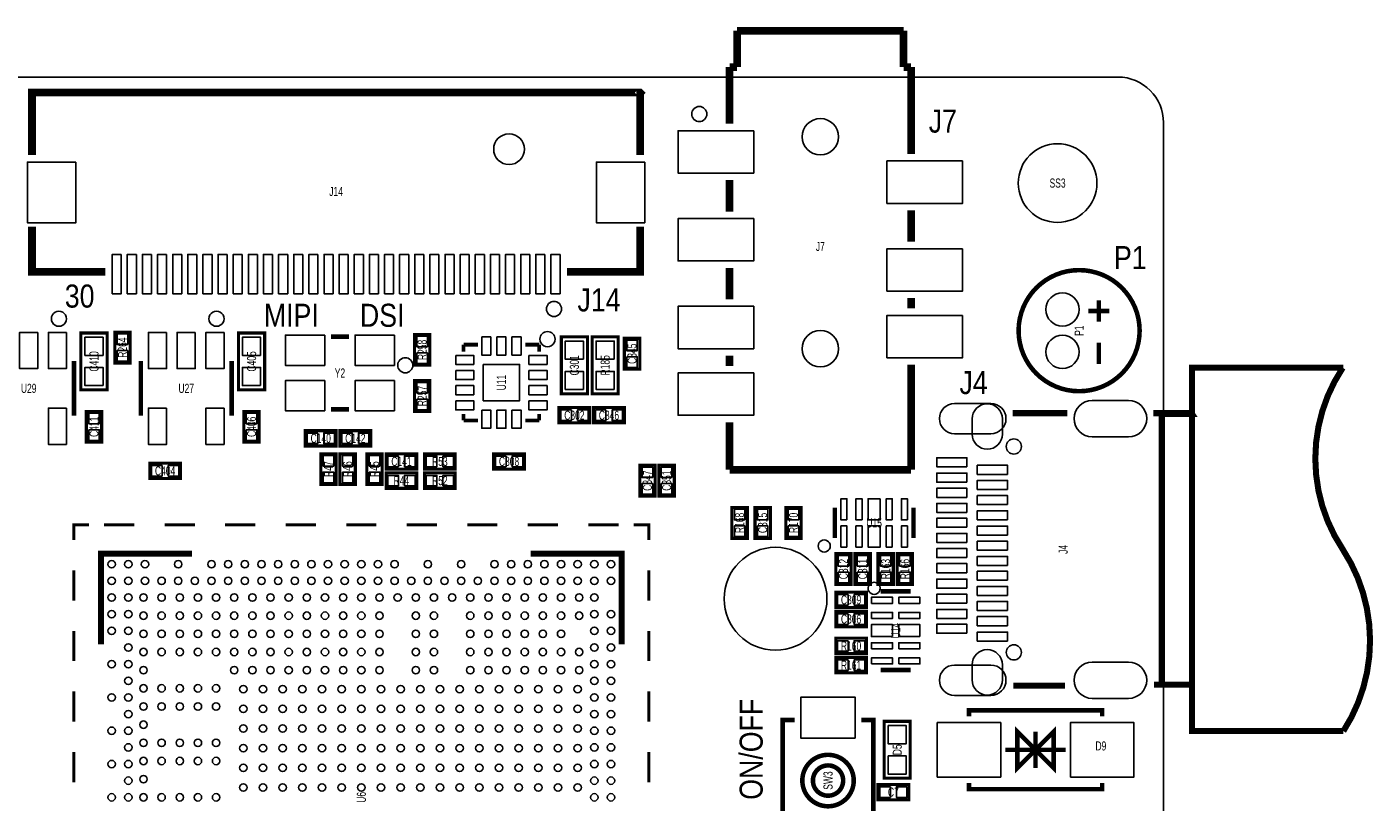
# Model space of a CAD drawing. Extents: x -11 to 92, y 0 to 58.
# Tile 7 of 7: x 47 to 92, y 32 to 58. Entities that reach past the tile are written whole.
import ezdxf
from ezdxf.enums import TextEntityAlignment as Align

# ---------------------------------------------------------------- set-up
doc = ezdxf.new("R2010")
doc.units = 0
for name, color, linetype in [('BG_OUTLINE', 12, 'CONTINUOUS'), ('BG_SILKSCREEN_TOP', 7, 'CONTINUOUS'), ('PG_SILKSCREEN_TOP', 253, 'CONTINUOUS'), ('PIN_TOP', 92, 'CONTINUOUS'), ('RD_SILKSCREEN_TOP', 85, 'CONTINUOUS')]:
    doc.layers.add(name, color=color, linetype=linetype)

msp = doc.modelspace()

# ---------------------------------------------------------------- linework, layer by layer
at = {"layer": 'BG_OUTLINE'}
msp.add_lwpolyline([(83.49996, 55.999888, -0.414214), (85.000084, 54.500018), (85.000084, 1.500124, -0.414249), (83.49996, 0), (1.500124, 0, -0.41426), (0, 1.500124), (0, 54.500018, -0.414229), (1.500124, 55.999888), (15.999968, 55.999888, -0.414239), (16.999966, 54.99989), (16.999966, 52.500022, 0.414244), (18.50009, 50.999898, 0.414203), (19.99996, 52.500022), (19.99996, 54.99989, -0.414224), (20.999958, 55.999888)], format="xyb", close=True, dxfattribs=at)
msp.add_lwpolyline([(85.000084, 54.500018), (85.000084, 49.500028)], dxfattribs=at)
at = {"layer": 'PG_SILKSCREEN_TOP'}
for points, const_width in [([(70.909891, 57.530009), (70.909891, 56.329809)], 0.254), ([(76.409804, 57.530009), (70.909891, 57.530009)], 0.254), ([(76.409804, 56.329809), (76.409804, 57.530009)], 0.254), ([(70.660006, 56.329809), (70.660006, 54.460902)], 0.254), ([(70.909891, 56.329809), (70.660006, 56.329809)], 0.254), ([(76.659994, 56.329809), (76.409804, 56.329809)], 0.254), ([(76.659994, 55.379899), (76.659994, 56.329809)], 0.254), ([(47.607906, 53.422982), (47.607906, 55.491888), (67.69801, 55.491888), (67.707993, 55.48188), (67.707891, 55.481779), (67.707891, 53.422982)], 0.254), ([(76.659994, 55.429912), (76.659994, 55.379899)], 0.254), ([(76.659994, 53.461209), (76.659994, 55.429912)], 0.254), ([(70.660006, 52.598599), (70.660006, 51.561009)], 0.254), ([(76.659994, 51.598805), (76.659994, 50.561011)], 0.254), ([(50.026799, 49.571885), (47.607906, 49.571885), (47.607906, 51.060782)], 0.254), ([(65.289201, 49.571885), (67.707891, 49.571885), (67.707891, 51.060782)], 0.254), ([(70.660006, 49.698707), (70.660006, 48.661295)], 0.254), ([(76.659994, 48.698912), (76.659994, 48.361092)], 0.254), ([(82.860998, 48.624998), (82.860998, 47.924999)], 0.150012), ([(82.511011, 48.275011), (83.21101, 48.275011)], 0.150012), ([(49.2252, 45.6692), (49.2252, 47.5488), (50.0888, 47.5488), (50.0888, 45.6692), (49.2252, 45.6692)], 0.1016), ([(50.8508, 46.5582), (50.8508, 47.5742), (50.3428, 47.5742), (50.3428, 46.5582), (50.8508, 46.5582)], 0.1016), ([(54.4322, 45.6692), (54.4322, 47.5488), (55.2958, 47.5488), (55.2958, 45.6692), (54.4322, 45.6692)], 0.1016), ([(58.084999, 47.427998), (57.485001, 47.427998)], 0.150012), ([(60.7568, 46.482), (60.7568, 47.498), (60.2488, 47.498), (60.2488, 46.482), (60.7568, 46.482)], 0.1016), ([(61.86899, 47.160002), (61.86899, 46.926297)], 0.127), ([(61.86899, 47.160002), (62.342192, 47.160002)], 0.127), ([(64.36901, 47.160002), (63.908407, 47.160002)], 0.127), ([(64.36901, 47.160002), (64.36901, 46.926297)], 0.127), ([(65.1002, 45.5422), (65.1002, 47.4218), (65.9638, 47.4218), (65.9638, 45.5422), (65.1002, 45.5422)], 0.1016), ([(66.1162, 45.5422), (66.1162, 47.4218), (66.9798, 47.4218), (66.9798, 45.5422), (66.1162, 45.5422)], 0.1016), ([(67.183, 47.371), (67.183, 46.355), (67.691, 46.355), (67.691, 47.371), (67.183, 47.371)], 0.1016), ([(82.860998, 47.225001), (82.860998, 46.525002)], 0.150012), ([(70.660006, 46.798992), (70.660006, 46.461197)], 0.254), ([(48.997997, 46.619998), (48.997997, 44.820002)], 0.150012), ([(51.205003, 44.820002), (51.205003, 46.619998)], 0.150012), ([(54.204997, 46.619998), (54.204997, 44.820002)], 0.150012), ([(76.659994, 43.029911), (76.659994, 46.498789)], 0.254), ([(90.944979, 34.399982), (85.944989, 34.399982), (85.944989, 46.399958), (90.944979, 46.399958)], 0.2), ([(60.2488, 45.974), (60.2488, 44.958), (60.7568, 44.958), (60.7568, 45.974), (60.2488, 45.974)], 0.1016), ([(49.403, 44.958), (49.403, 43.942), (49.911, 43.942), (49.911, 44.958), (49.403, 44.958)], 0.1016), ([(54.61, 44.958), (54.61, 43.942), (55.118, 43.942), (55.118, 44.958), (54.61, 44.958)], 0.1016), ([(58.084999, 45.028002), (57.485001, 45.028002)], 0.150012), ([(61.86899, 44.659982), (61.86899, 44.876085)], 0.127), ([(64.36901, 44.659982), (64.36901, 44.876085)], 0.127), ([(65.024, 44.577), (66.04, 44.577), (66.04, 45.085), (65.024, 45.085), (65.024, 44.577)], 0.1016), ([(67.183, 45.085), (66.167, 45.085), (66.167, 44.577), (67.183, 44.577), (67.183, 45.085)], 0.1016), ([(80.014978, 44.899961), (81.824982, 44.899961)], 0.2), ([(85.924974, 44.899961), (84.664982, 44.899961)], 0.2), ([(85.924974, 44.899961), (85.944989, 44.869964), (84.944991, 44.869964), (84.944991, 35.929976), (84.684997, 35.929976)], 0.2), ([(85.944989, 44.869964), (85.944989, 35.929976), (84.944991, 35.929976)], 0.2), ([(61.86899, 44.659982), (62.342192, 44.659982)], 0.127), ([(64.36901, 44.659982), (63.908407, 44.659982)], 0.127), ([(70.660006, 44.598793), (70.660006, 43.029911)], 0.254), ([(57.658, 44.323), (56.642, 44.323), (56.642, 43.815), (57.658, 43.815), (57.658, 44.323)], 0.1016), ([(57.785, 43.815), (58.801, 43.815), (58.801, 44.323), (57.785, 44.323), (57.785, 43.815)], 0.1016), ([(57.658, 42.545), (57.658, 43.561), (57.15, 43.561), (57.15, 42.545), (57.658, 42.545)], 0.1016), ([(57.785, 43.561), (57.785, 42.545), (58.293, 42.545), (58.293, 43.561), (57.785, 43.561)], 0.1016), ([(58.674, 43.561), (58.674, 42.545), (59.182, 42.545), (59.182, 43.561), (58.674, 43.561)], 0.1016), ([(59.309, 43.053), (60.325, 43.053), (60.325, 43.561), (59.309, 43.561), (59.309, 43.053)], 0.1016), ([(60.579, 43.053), (61.595, 43.053), (61.595, 43.561), (60.579, 43.561), (60.579, 43.053)], 0.1016), ([(63.881, 43.561), (62.865, 43.561), (62.865, 43.053), (63.881, 43.053), (63.881, 43.561)], 0.1016), ([(51.4985, 42.74058), (52.5145, 42.74058), (52.5145, 43.24858), (51.4985, 43.24858), (51.4985, 42.74058)], 0.1016), ([(68.199, 42.164), (68.199, 43.18), (67.691, 43.18), (67.691, 42.164), (68.199, 42.164)], 0.1016), ([(68.834, 42.164), (68.834, 43.18), (68.326, 43.18), (68.326, 42.164), (68.834, 42.164)], 0.1016), ([(70.660006, 43.029911), (76.659994, 43.029911)], 0.254), ([(59.309, 42.418), (60.325, 42.418), (60.325, 42.926), (59.309, 42.926), (59.309, 42.418)], 0.1016), ([(60.579, 42.418), (61.595, 42.418), (61.595, 42.926), (60.579, 42.926), (60.579, 42.418)], 0.1016), ([(71.247, 40.767), (71.247, 41.783), (70.739, 41.783), (70.739, 40.767), (71.247, 40.767)], 0.1016), ([(71.501, 41.783), (71.501, 40.767), (72.009, 40.767), (72.009, 41.783), (71.501, 41.783)], 0.1016), ([(72.517, 41.783), (72.517, 40.767), (73.025, 40.767), (73.025, 41.783), (72.517, 41.783)], 0.1016), ([(74.138003, 41.775101), (74.138003, 40.774899)], 0.150089), ([(76.737997, 41.775101), (76.737997, 40.774899)], 0.150089), ([(48.99119, 40.711018), (48.99119, 41.211017), (49.491189, 41.211017)], 0.1), ([(50.991186, 41.211017), (49.991188, 41.211017)], 0.1), ([(52.991207, 41.211017), (51.991184, 41.211017)], 0.1), ([(54.991203, 41.211017), (53.991205, 41.211017)], 0.1), ([(56.991199, 41.211017), (55.991201, 41.211017)], 0.1), ([(58.991195, 41.211017), (57.991197, 41.211017)], 0.1), ([(60.991191, 41.211017), (59.991193, 41.211017)], 0.1), ([(62.991187, 41.211017), (61.991189, 41.211017)], 0.1), ([(64.991209, 41.211017), (63.991185, 41.211017)], 0.1), ([(66.991205, 41.211017), (65.991207, 41.211017)], 0.1), ([(67.491204, 41.211017), (67.991203, 41.211017), (67.991203, 40.711018)], 0.1), ([(49.891188, 37.261013), (49.891188, 40.261007), (52.891207, 40.261007)], 0.2), ([(64.091185, 40.261007), (67.091204, 40.261007), (67.091204, 37.261013)], 0.2), ([(74.168, 40.259), (74.168, 39.243), (74.676, 39.243), (74.676, 40.259), (74.168, 40.259)], 0.1016), ([(74.803, 40.259), (74.803, 39.243), (75.311, 39.243), (75.311, 40.259), (74.803, 40.259)], 0.1016), ([(75.565, 40.259), (75.565, 39.243), (76.073, 39.243), (76.073, 40.259), (75.565, 40.259)], 0.1016), ([(76.2, 40.259), (76.2, 39.243), (76.708, 39.243), (76.708, 40.259), (76.2, 40.259)], 0.1016), ([(48.99119, 38.711022), (48.99119, 39.71102)], 0.1), ([(67.991203, 38.711022), (67.991203, 39.71102)], 0.1), ([(75.184, 38.989), (74.168, 38.989), (74.168, 38.481), (75.184, 38.481), (75.184, 38.989)], 0.1016), ([(76.649301, 39.018997), (75.649099, 39.018997)], 0.150089), ([(75.184, 38.354), (74.168, 38.354), (74.168, 37.846), (75.184, 37.846), (75.184, 38.354)], 0.1016), ([(48.99119, 36.711001), (48.99119, 37.710999)], 0.1), ([(67.991203, 36.711001), (67.991203, 37.710999)], 0.1), ([(75.184, 37.465), (74.168, 37.465), (74.168, 36.957), (75.184, 36.957), (75.184, 37.465)], 0.1016), ([(75.184, 36.83), (74.168, 36.83), (74.168, 36.322), (75.184, 36.322), (75.184, 36.83)], 0.1016), ([(76.649301, 36.419003), (75.649099, 36.419003)], 0.150089), ([(48.99119, 34.711005), (48.99119, 35.711003)], 0.1), ([(67.991203, 34.711005), (67.991203, 35.711003)], 0.1), ([(80.034994, 35.899979), (81.744972, 35.899979)], 0.2), ([(78.572004, 34.881998), (78.572004, 35.081997), (82.971996, 35.081997), (82.971996, 34.881998)], 0.150012), ([(72.814002, 30.766004), (72.414003, 30.766004), (72.414003, 34.765996), (72.814002, 34.765996)], 0.150012), ([(75.013998, 30.766004), (75.413997, 30.766004), (75.413997, 34.765996), (75.013998, 34.765996)], 0.150012), ([(76.6318, 34.7218), (76.6318, 32.8422), (75.7682, 32.8422), (75.7682, 34.7218), (76.6318, 34.7218)], 0.1016), ([(80.772, 33.782), (80.172001, 33.182001), (80.172001, 34.381999), (80.772, 33.782), (81.371999, 34.381999), (81.371999, 33.182001), (80.772, 33.782)], 0.150012), ([(80.772, 33.182001), (80.772, 34.381999)], 0.150012), ([(79.772002, 33.782), (81.771998, 33.782)], 0.150012), ([(48.99119, 32.711009), (48.99119, 33.711007)], 0.1), ([(67.991203, 32.711009), (67.991203, 33.711007)], 0.1), ([(76.581, 32.639), (75.565, 32.639), (75.565, 32.131), (76.581, 32.131), (76.581, 32.639)], 0.1016), ([(78.572004, 32.682002), (78.572004, 32.482003), (82.971996, 32.482003), (82.971996, 32.682002)], 0.150012)]:
    msp.add_lwpolyline(points, dxfattribs=dict(at, const_width=const_width))
for points in [[(69.909995, 54.780002, 1), (69.410005, 54.779998, 1)], [(65.107998, 48.34189, 1), (64.608002, 48.34188, 1)], [(48.747985, 48.019995, 1), (48.248015, 48.020005, 1)], [(53.954985, 48.019995, 1), (53.455015, 48.020005, 1)], [(64.892987, 47.3456, 1), (64.393015, 47.345608, 1)], [(60.193987, 46.482, 1), (59.694018, 46.482007, 1)], [(73.987, 40.513, 1), (73.586996, 40.512996, 1)], [(75.638, 39.116, 1), (75.237996, 39.116004, 1)]]:
    msp.add_lwpolyline(points, format="xyb", close=True, dxfattribs=at)
for points, const_width in [([(84.211008, 47.625, 1), (80.21099, 47.625, 1), (84.211008, 47.625)], 0.150012), ([(90.92499, 40.39997, -0.302775), (90.92499, 46.399958)], 0.2), ([(90.944979, 34.399982, 0.296873), (90.92499, 40.39997)], 0.2), ([(74.764011, 32.766, 1), (73.063989, 32.766, 1), (74.764011, 32.766)], 0.150012), ([(74.413999, 32.766, 1), (73.414001, 32.766, 1), (74.413999, 32.766)], 0.150012)]:
    msp.add_lwpolyline(points, format="xyb", dxfattribs=dict(at, const_width=const_width))
at = {"layer": 'PIN_TOP'}
for points in [[(71.460246, 54.229711), (71.460246, 52.829714), (68.960149, 52.829714), (68.960149, 54.229711)], [(49.057941, 53.191893), (49.057941, 51.191897), (47.458046, 51.191897), (47.458046, 53.191893)], [(67.857954, 53.191893), (67.857954, 51.191897), (66.258059, 51.191897), (66.258059, 53.191893)], [(78.360156, 53.229993), (78.360156, 51.829995), (75.860059, 51.829995), (75.860059, 53.229993)], [(71.460246, 51.329793), (71.460246, 49.929796), (68.960149, 49.929796), (68.960149, 51.329793)], [(78.360156, 50.3301), (78.360156, 48.930103), (75.860059, 48.930103), (75.860059, 50.3301)], [(50.557798, 50.141873), (50.557798, 48.841876), (50.257799, 48.841876), (50.257799, 50.141873)], [(51.058, 50.141873), (51.058, 48.841876), (50.758001, 48.841876), (50.758001, 50.141873)], [(51.557796, 50.141873), (51.557796, 48.841876), (51.257797, 48.841876), (51.257797, 50.141873)], [(52.057897, 50.141873), (52.057897, 48.841876), (51.757897, 48.841876), (51.757897, 50.141873)], [(52.557794, 50.141873), (52.557794, 48.841876), (52.257795, 48.841876), (52.257795, 50.141873)], [(53.057895, 50.141873), (53.057895, 48.841876), (52.757895, 48.841876), (52.757895, 50.141873)], [(53.557792, 50.141873), (53.557792, 48.841876), (53.257793, 48.841876), (53.257793, 50.141873)], [(54.057893, 50.141873), (54.057893, 48.841876), (53.757893, 48.841876), (53.757893, 50.141873)], [(54.55779, 50.141873), (54.55779, 48.841876), (54.257791, 48.841876), (54.257791, 50.141873)], [(55.057891, 50.141873), (55.057891, 48.841876), (54.757892, 48.841876), (54.757892, 50.141873)], [(55.557788, 50.141873), (55.557788, 48.841876), (55.257789, 48.841876), (55.257789, 50.141873)], [(56.057889, 50.141873), (56.057889, 48.841876), (55.757889, 48.841876), (55.757889, 50.141873)], [(56.557812, 50.141873), (56.557812, 48.841876), (56.257812, 48.841876), (56.257812, 50.141873)], [(57.057912, 50.141873), (57.057912, 48.841876), (56.757913, 48.841876), (56.757913, 50.141873)], [(57.55781, 50.141873), (57.55781, 48.841876), (57.25781, 48.841876), (57.25781, 50.141873)], [(58.05791, 50.141873), (58.05791, 48.841876), (57.757911, 48.841876), (57.757911, 50.141873)], [(58.557808, 50.141873), (58.557808, 48.841876), (58.257808, 48.841876), (58.257808, 50.141873)], [(59.057908, 50.141873), (59.057908, 48.841876), (58.757909, 48.841876), (58.757909, 50.141873)], [(59.557806, 50.141873), (59.557806, 48.841876), (59.257806, 48.841876), (59.257806, 50.141873)], [(60.057906, 50.141873), (60.057906, 48.841876), (59.757907, 48.841876), (59.757907, 50.141873)], [(60.557804, 50.141873), (60.557804, 48.841876), (60.257804, 48.841876), (60.257804, 50.141873)], [(61.057904, 50.141873), (61.057904, 48.841876), (60.757905, 48.841876), (60.757905, 50.141873)], [(61.557802, 50.141873), (61.557802, 48.841876), (61.257802, 48.841876), (61.257802, 50.141873)], [(62.057902, 50.141873), (62.057902, 48.841876), (61.757903, 48.841876), (61.757903, 50.141873)], [(62.5578, 50.141873), (62.5578, 48.841876), (62.2578, 48.841876), (62.2578, 50.141873)], [(63.0579, 50.141873), (63.0579, 48.841876), (62.757901, 48.841876), (62.757901, 50.141873)], [(63.557798, 50.141873), (63.557798, 48.841876), (63.257798, 48.841876), (63.257798, 50.141873)], [(64.057898, 50.141873), (64.057898, 48.841876), (63.757899, 48.841876), (63.757899, 50.141873)], [(64.557796, 50.141873), (64.557796, 48.841876), (64.257796, 48.841876), (64.257796, 50.141873)], [(65.057896, 50.141873), (65.057896, 48.841876), (64.757897, 48.841876), (64.757897, 50.141873)], [(71.460246, 48.429901), (71.460246, 47.029903), (68.960149, 47.029903), (68.960149, 48.429901)], [(78.360156, 48.129901), (78.360156, 46.729904), (75.860059, 46.729904), (75.860059, 48.129901)], [(47.797695, 47.569463), (47.797695, 46.370557), (47.198305, 46.370557), (47.198305, 47.569463)], [(48.747705, 47.569463), (48.747705, 46.370557), (48.148316, 46.370557), (48.148316, 47.569463)], [(49.956695, 46.809177), (49.357305, 46.809177), (49.357305, 47.408567), (49.956695, 47.408567)], [(50.771806, 47.166276), (50.421794, 47.166276), (50.421794, 47.516288), (50.771806, 47.516288)], [(52.054684, 47.569463), (52.054684, 46.370557), (51.455295, 46.370557), (51.455295, 47.569463)], [(53.004695, 47.569463), (53.004695, 46.370557), (52.405305, 46.370557), (52.405305, 47.569463)], [(53.954705, 47.569463), (53.954705, 46.370557), (53.355316, 46.370557), (53.355316, 47.569463)], [(55.163695, 46.809177), (54.564305, 46.809177), (54.564305, 47.408567), (55.163695, 47.408567)], [(57.284988, 47.47801), (57.284988, 46.478012), (55.984991, 46.478012), (55.984991, 47.47801)], [(59.585009, 47.47801), (59.585009, 46.478012), (58.285012, 46.478012), (58.285012, 47.47801)], [(60.677806, 47.090076), (60.327794, 47.090076), (60.327794, 47.440088), (60.677806, 47.440088)], [(62.469001, 47.419997), (62.769001, 47.419997), (62.769001, 46.819998), (62.469001, 46.819998)], [(62.969, 47.419997), (63.269, 47.419997), (63.269, 46.819998), (62.969, 46.819998)], [(63.468999, 47.419997), (63.768999, 47.419997), (63.768999, 46.819998), (63.468999, 46.819998)], [(65.831695, 46.682177), (65.232305, 46.682177), (65.232305, 47.281567), (65.831695, 47.281567)], [(66.847695, 46.682177), (66.248305, 46.682177), (66.248305, 47.281567), (66.847695, 47.281567)], [(67.261994, 47.313088), (67.612006, 47.313088), (67.612006, 46.963076), (67.261994, 46.963076)], [(50.771806, 46.616112), (50.421794, 46.616112), (50.421794, 46.966124), (50.771806, 46.966124)], [(60.677806, 46.539912), (60.327794, 46.539912), (60.327794, 46.889924), (60.677806, 46.889924)], [(61.608995, 46.810003), (62.208994, 46.810003), (62.208994, 46.510003), (61.608995, 46.510003)], [(64.029006, 46.810003), (64.629005, 46.810003), (64.629005, 46.510003), (64.029006, 46.510003)], [(67.261994, 46.762924), (67.612006, 46.762924), (67.612006, 46.412912), (67.261994, 46.412912)], [(49.956695, 45.809433), (49.357305, 45.809433), (49.357305, 46.408823), (49.956695, 46.408823)], [(55.163695, 45.809433), (54.564305, 45.809433), (54.564305, 46.408823), (55.163695, 46.408823)], [(61.608995, 46.310004), (62.208994, 46.310004), (62.208994, 46.010005), (61.608995, 46.010005)], [(62.519001, 46.509991), (63.718999, 46.509991), (63.718999, 45.309993), (62.519001, 45.309993)], [(64.029006, 46.310004), (64.629005, 46.310004), (64.629005, 46.010005), (64.029006, 46.010005)], [(65.831695, 45.682433), (65.232305, 45.682433), (65.232305, 46.281823), (65.831695, 46.281823)], [(66.847695, 45.682433), (66.248305, 45.682433), (66.248305, 46.281823), (66.847695, 46.281823)], [(57.284988, 45.977988), (57.284988, 44.97799), (55.984991, 44.97799), (55.984991, 45.977988)], [(59.585009, 45.977988), (59.585009, 44.97799), (58.285012, 44.97799), (58.285012, 45.977988)], [(60.327794, 45.916088), (60.677806, 45.916088), (60.677806, 45.566076), (60.327794, 45.566076)], [(71.460246, 46.230007), (71.460246, 44.830009), (68.960149, 44.830009), (68.960149, 46.230007)], [(61.608995, 45.809979), (62.208994, 45.809979), (62.208994, 45.50998), (61.608995, 45.50998)], [(64.029006, 45.809979), (64.629005, 45.809979), (64.629005, 45.50998), (64.029006, 45.50998)], [(48.747705, 45.069443), (48.747705, 43.870537), (48.148316, 43.870537), (48.148316, 45.069443)], [(52.054684, 45.069443), (52.054684, 43.870537), (51.455295, 43.870537), (51.455295, 45.069443)], [(53.954705, 45.069443), (53.954705, 43.870537), (53.355316, 43.870537), (53.355316, 45.069443)], [(60.327794, 45.365924), (60.677806, 45.365924), (60.677806, 45.015912), (60.327794, 45.015912)], [(61.608995, 45.309981), (62.208994, 45.309981), (62.208994, 45.009981), (61.608995, 45.009981)], [(62.469001, 44.999986), (62.769001, 44.999986), (62.769001, 44.399987), (62.469001, 44.399987)], [(62.969, 44.999986), (63.269, 44.999986), (63.269, 44.399987), (62.969, 44.399987)], [(63.468999, 44.999986), (63.768999, 44.999986), (63.768999, 44.399987), (63.468999, 44.399987)], [(64.029006, 45.309981), (64.629005, 45.309981), (64.629005, 45.009981), (64.029006, 45.009981)], [(65.081912, 44.655994), (65.081912, 45.006006), (65.431924, 45.006006), (65.431924, 44.655994)], [(65.632076, 44.655994), (65.632076, 45.006006), (65.982088, 45.006006), (65.982088, 44.655994)], [(66.574924, 45.006006), (66.574924, 44.655994), (66.224912, 44.655994), (66.224912, 45.006006)], [(67.125088, 45.006006), (67.125088, 44.655994), (66.775076, 44.655994), (66.775076, 45.006006)], [(49.481994, 44.900088), (49.832006, 44.900088), (49.832006, 44.550076), (49.481994, 44.550076)], [(54.688994, 44.900088), (55.039006, 44.900088), (55.039006, 44.550076), (54.688994, 44.550076)], [(49.481994, 44.349924), (49.832006, 44.349924), (49.832006, 43.999912), (49.481994, 43.999912)], [(54.688994, 44.349924), (55.039006, 44.349924), (55.039006, 43.999912), (54.688994, 43.999912)], [(57.049924, 44.244006), (57.049924, 43.893994), (56.699912, 43.893994), (56.699912, 44.244006)], [(57.600088, 44.244006), (57.600088, 43.893994), (57.250076, 43.893994), (57.250076, 44.244006)], [(57.842912, 43.893994), (57.842912, 44.244006), (58.192924, 44.244006), (58.192924, 43.893994)], [(58.393076, 43.893994), (58.393076, 44.244006), (58.743088, 44.244006), (58.743088, 43.893994)], [(51.556412, 42.819574), (51.556412, 43.169586), (51.906424, 43.169586), (51.906424, 42.819574)], [(52.106576, 42.819574), (52.106576, 43.169586), (52.456588, 43.169586), (52.456588, 42.819574)], [(57.579006, 43.153076), (57.228994, 43.153076), (57.228994, 43.503088), (57.579006, 43.503088)], [(57.863994, 43.503088), (58.214006, 43.503088), (58.214006, 43.153076), (57.863994, 43.153076)], [(58.752994, 43.503088), (59.103006, 43.503088), (59.103006, 43.153076), (58.752994, 43.153076)], [(59.366912, 43.131994), (59.366912, 43.482006), (59.716924, 43.482006), (59.716924, 43.131994)], [(59.917076, 43.131994), (59.917076, 43.482006), (60.267088, 43.482006), (60.267088, 43.131994)], [(60.636912, 43.131994), (60.636912, 43.482006), (60.986924, 43.482006), (60.986924, 43.131994)], [(61.187076, 43.131994), (61.187076, 43.482006), (61.537088, 43.482006), (61.537088, 43.131994)], [(63.272924, 43.482006), (63.272924, 43.131994), (62.922912, 43.131994), (62.922912, 43.482006)], [(63.823088, 43.482006), (63.823088, 43.131994), (63.473076, 43.131994), (63.473076, 43.482006)], [(78.504974, 43.129975), (77.504976, 43.129975), (77.504976, 43.429974), (78.504974, 43.429974)], [(79.844976, 42.879962), (78.844978, 42.879962), (78.844978, 43.179962), (79.844976, 43.179962)], [(57.579006, 42.602912), (57.228994, 42.602912), (57.228994, 42.952924), (57.579006, 42.952924)], [(57.863994, 42.952924), (58.214006, 42.952924), (58.214006, 42.602912), (57.863994, 42.602912)], [(58.752994, 42.952924), (59.103006, 42.952924), (59.103006, 42.602912), (58.752994, 42.602912)], [(59.366912, 42.496994), (59.366912, 42.847006), (59.716924, 42.847006), (59.716924, 42.496994)], [(59.917076, 42.496994), (59.917076, 42.847006), (60.267088, 42.847006), (60.267088, 42.496994)], [(60.636912, 42.496994), (60.636912, 42.847006), (60.986924, 42.847006), (60.986924, 42.496994)], [(61.187076, 42.496994), (61.187076, 42.847006), (61.537088, 42.847006), (61.537088, 42.496994)], [(68.120006, 42.772076), (67.769994, 42.772076), (67.769994, 43.122088), (68.120006, 43.122088)], [(68.755006, 42.772076), (68.404994, 42.772076), (68.404994, 43.122088), (68.755006, 43.122088)], [(78.504974, 42.619968), (77.504976, 42.619968), (77.504976, 42.919967), (78.504974, 42.919967)], [(68.120006, 42.221912), (67.769994, 42.221912), (67.769994, 42.571924), (68.120006, 42.571924)], [(68.755006, 42.221912), (68.404994, 42.221912), (68.404994, 42.571924), (68.755006, 42.571924)], [(78.504974, 42.119969), (77.504976, 42.119969), (77.504976, 42.419969), (78.504974, 42.419969)], [(79.844976, 42.379964), (78.844978, 42.379964), (78.844978, 42.679963), (79.844976, 42.679963)], [(74.538002, 41.375012), (74.338002, 41.375012), (74.338002, 42.075011), (74.538002, 42.075011)], [(75.038001, 41.375012), (74.838001, 41.375012), (74.838001, 42.075011), (75.038001, 42.075011)], [(75.638, 42.075011), (75.638, 41.375012), (75.238, 41.375012), (75.238, 42.075011)], [(76.037999, 41.375012), (75.837999, 41.375012), (75.837999, 42.075011), (76.037999, 42.075011)], [(76.537998, 41.375012), (76.337998, 41.375012), (76.337998, 42.075011), (76.537998, 42.075011)], [(78.504974, 41.61997), (77.504976, 41.61997), (77.504976, 41.919969), (78.504974, 41.919969)], [(79.844976, 41.879965), (78.844978, 41.879965), (78.844978, 42.179964), (79.844976, 42.179964)], [(71.168006, 41.375076), (70.817994, 41.375076), (70.817994, 41.725088), (71.168006, 41.725088)], [(71.579994, 41.725088), (71.930006, 41.725088), (71.930006, 41.375076), (71.579994, 41.375076)], [(72.595994, 41.725088), (72.946006, 41.725088), (72.946006, 41.375076), (72.595994, 41.375076)], [(78.504974, 41.129979), (77.504976, 41.129979), (77.504976, 41.429978), (78.504974, 41.429978)], [(79.844976, 41.379965), (78.844978, 41.379965), (78.844978, 41.679965), (79.844976, 41.679965)], [(71.168006, 40.824912), (70.817994, 40.824912), (70.817994, 41.174924), (71.168006, 41.174924)], [(71.579994, 41.174924), (71.930006, 41.174924), (71.930006, 40.824912), (71.579994, 40.824912)], [(72.595994, 41.174924), (72.946006, 41.174924), (72.946006, 40.824912), (72.595994, 40.824912)], [(74.538002, 40.474989), (74.338002, 40.474989), (74.338002, 41.174988), (74.538002, 41.174988)], [(75.038001, 40.474989), (74.838001, 40.474989), (74.838001, 41.174988), (75.038001, 41.174988)], [(75.638, 41.174988), (75.638, 40.474989), (75.238, 40.474989), (75.238, 41.174988)], [(76.037999, 40.474989), (75.837999, 40.474989), (75.837999, 41.174988), (76.037999, 41.174988)], [(76.537998, 40.474989), (76.337998, 40.474989), (76.337998, 41.174988), (76.537998, 41.174988)], [(78.504974, 40.62998), (77.504976, 40.62998), (77.504976, 40.929979), (78.504974, 40.929979)], [(79.844976, 40.869959), (78.844978, 40.869959), (78.844978, 41.169958), (79.844976, 41.169958)], [(79.844976, 40.36996), (78.844978, 40.36996), (78.844978, 40.669959), (79.844976, 40.669959)], [(74.246994, 40.201088), (74.597006, 40.201088), (74.597006, 39.851076), (74.246994, 39.851076)], [(74.881994, 40.201088), (75.232006, 40.201088), (75.232006, 39.851076), (74.881994, 39.851076)], [(75.643994, 40.201088), (75.994006, 40.201088), (75.994006, 39.851076), (75.643994, 39.851076)], [(76.278994, 40.201088), (76.629006, 40.201088), (76.629006, 39.851076), (76.278994, 39.851076)], [(78.504974, 40.129981), (77.504976, 40.129981), (77.504976, 40.42998), (78.504974, 40.42998)], [(79.844976, 39.869961), (78.844978, 39.869961), (78.844978, 40.16996), (79.844976, 40.16996)], [(74.246994, 39.650924), (74.597006, 39.650924), (74.597006, 39.300912), (74.246994, 39.300912)], [(74.881994, 39.650924), (75.232006, 39.650924), (75.232006, 39.300912), (74.881994, 39.300912)], [(75.643994, 39.650924), (75.994006, 39.650924), (75.994006, 39.300912), (75.643994, 39.300912)], [(76.278994, 39.650924), (76.629006, 39.650924), (76.629006, 39.300912), (76.278994, 39.300912)], [(78.504974, 39.629982), (77.504976, 39.629982), (77.504976, 39.929981), (78.504974, 39.929981)], [(79.844976, 39.379969), (78.844978, 39.379969), (78.844978, 39.679969), (79.844976, 39.679969)], [(78.504974, 39.119975), (77.504976, 39.119975), (77.504976, 39.419974), (78.504974, 39.419974)], [(79.844976, 38.87997), (78.844978, 38.87997), (78.844978, 39.17997), (79.844976, 39.17997)], [(74.575924, 38.910006), (74.575924, 38.559994), (74.225912, 38.559994), (74.225912, 38.910006)], [(75.126088, 38.910006), (75.126088, 38.559994), (74.776076, 38.559994), (74.776076, 38.910006)], [(75.349176, 38.618998), (75.349176, 38.818998), (76.049175, 38.818998), (76.049175, 38.618998)], [(76.2492, 38.618998), (76.2492, 38.818998), (76.949198, 38.818998), (76.949198, 38.618998)], [(78.504974, 38.619976), (77.504976, 38.619976), (77.504976, 38.919976), (78.504974, 38.919976)], [(74.575924, 38.275006), (74.575924, 37.924994), (74.225912, 37.924994), (74.225912, 38.275006)], [(75.126088, 38.275006), (75.126088, 37.924994), (74.776076, 37.924994), (74.776076, 38.275006)], [(75.349176, 38.118999), (75.349176, 38.318999), (76.049175, 38.318999), (76.049175, 38.118999)], [(76.2492, 38.118999), (76.2492, 38.318999), (76.949198, 38.318999), (76.949198, 38.118999)], [(78.504974, 38.119977), (77.504976, 38.119977), (77.504976, 38.419976), (78.504974, 38.419976)], [(79.844976, 38.379971), (78.844978, 38.379971), (78.844978, 38.679971), (79.844976, 38.679971)], [(76.049188, 37.519), (75.349189, 37.519), (75.349189, 37.919), (76.049188, 37.919)], [(76.949211, 37.519), (76.249212, 37.519), (76.249212, 37.919), (76.949211, 37.919)], [(78.504974, 37.62996), (77.504976, 37.62996), (77.504976, 37.92996), (78.504974, 37.92996)], [(79.844976, 37.879973), (78.844978, 37.879973), (78.844978, 38.179972), (79.844976, 38.179972)], [(74.575924, 37.386006), (74.575924, 37.035994), (74.225912, 37.035994), (74.225912, 37.386006)], [(75.126088, 37.386006), (75.126088, 37.035994), (74.776076, 37.035994), (74.776076, 37.386006)], [(79.844976, 37.369966), (78.844978, 37.369966), (78.844978, 37.669965), (79.844976, 37.669965)], [(75.349176, 37.119001), (75.349176, 37.319001), (76.049175, 37.319001), (76.049175, 37.119001)], [(76.2492, 37.119001), (76.2492, 37.319001), (76.949198, 37.319001), (76.949198, 37.119001)], [(74.575924, 36.751006), (74.575924, 36.400994), (74.225912, 36.400994), (74.225912, 36.751006)], [(75.126088, 36.751006), (75.126088, 36.400994), (74.776076, 36.400994), (74.776076, 36.751006)], [(75.349176, 36.619002), (75.349176, 36.819002), (76.049175, 36.819002), (76.049175, 36.619002)], [(76.2492, 36.619002), (76.2492, 36.819002), (76.949198, 36.819002), (76.949198, 36.619002)], [(74.813998, 34.165997), (73.014002, 34.165997), (73.014002, 35.516007), (74.813998, 35.516007)], [(75.900305, 34.581567), (76.499695, 34.581567), (76.499695, 33.982177), (75.900305, 33.982177)], [(77.521994, 32.882002), (77.521994, 34.681998), (79.62199, 34.681998), (79.62199, 32.882002)], [(81.921985, 32.882002), (81.921985, 34.681998), (84.021981, 34.681998), (84.021981, 32.882002)], [(75.900305, 33.581823), (76.499695, 33.581823), (76.499695, 32.982433), (75.900305, 32.982433)], [(75.972924, 32.560006), (75.972924, 32.209994), (75.622912, 32.209994), (75.622912, 32.560006)], [(76.523088, 32.560006), (76.523088, 32.209994), (76.173076, 32.209994), (76.173076, 32.560006)]]:
    msp.add_lwpolyline(points, close=True, dxfattribs=at)
for points in [[(78.094992, 45.219976), (79.29499, 45.219976, -1), (79.29499, 44.219978), (78.094992, 44.219978, -1)], [(79.674974, 44.709982), (79.674974, 44.209983, -1), (78.674976, 44.209983), (78.674976, 44.709982, -1)], [(82.644996, 45.319975), (83.844994, 45.319975, -1), (83.844994, 44.119978), (82.644996, 44.119978, -1)], [(79.674974, 36.589957), (79.674974, 36.089958, -1), (78.674976, 36.089958), (78.674976, 36.589957, -1)], [(78.094992, 36.579962), (79.29499, 36.579962, -1), (79.29499, 35.579964), (78.094992, 35.579964, -1)], [(82.644996, 36.679962), (83.844994, 36.679962, -1), (83.844994, 35.479965), (82.644996, 35.479965, -1)]]:
    msp.add_lwpolyline(points, format="xyb", close=True, dxfattribs=at)
for centre, radius in [((73.66, 54.029991), 0.599999), ((63.373, 53.6194), 0.508), ((81.499964, 52.500022), 1.299997), ((81.661, 48.324999), 0.549999), ((73.66, 47.030005), 0.599999), ((81.661, 46.925001), 0.549999), ((80.054983, 43.799963), 0.249999), ((72.178596, 38.770306), 1.699997), ((50.2412, 39.91102), 0.122504), ((50.791186, 39.91102), 0.122504), ((51.341198, 39.91102), 0.122504), ((52.441196, 39.91102), 0.122504), ((53.541193, 39.91102), 0.122504), ((54.091205, 39.91102), 0.122504), ((54.641191, 39.91102), 0.122504), ((55.191203, 39.91102), 0.122504), ((55.741189, 39.91102), 0.122504), ((56.291201, 39.91102), 0.122504), ((56.841187, 39.91102), 0.122504), ((57.391198, 39.91102), 0.122504), ((57.941185, 39.91102), 0.122504), ((58.491196, 39.91102), 0.122504), ((59.041208, 39.91102), 0.122504), ((59.591194, 39.91102), 0.122504), ((60.691192, 39.91102), 0.122504), ((61.79119, 39.91102), 0.122504), ((62.891187, 39.91102), 0.122504), ((63.441199, 39.91102), 0.122504), ((63.991185, 39.91102), 0.122504), ((64.541197, 39.91102), 0.122504), ((65.091208, 39.91102), 0.122504), ((65.641195, 39.91102), 0.122504), ((66.191206, 39.91102), 0.122504), ((66.741192, 39.91102), 0.122504), ((50.2412, 39.361008), 0.122504), ((50.791186, 39.361008), 0.122504), ((51.341198, 39.361008), 0.122504), ((51.891184, 39.361008), 0.122504), ((52.441196, 39.361008), 0.122504), ((52.991207, 39.361008), 0.122504), ((53.541193, 39.361008), 0.122504), ((54.091205, 39.361008), 0.122504), ((54.641191, 39.361008), 0.122504), ((55.191203, 39.361008), 0.122504), ((55.741189, 39.361008), 0.122504), ((56.291201, 39.361008), 0.122504), ((56.841187, 39.361008), 0.122504), ((57.391198, 39.361008), 0.122504), ((57.941185, 39.361008), 0.122504), ((58.491196, 39.361008), 0.122504), ((59.041208, 39.361008), 0.122504), ((59.591194, 39.361008), 0.122504), ((60.141206, 39.361008), 0.122504), ((60.691192, 39.361008), 0.122504), ((61.241203, 39.361008), 0.122504), ((61.79119, 39.361008), 0.122504), ((62.341201, 39.361008), 0.122504), ((62.891187, 39.361008), 0.122504), ((63.441199, 39.361008), 0.122504), ((63.991185, 39.361008), 0.122504), ((64.541197, 39.361008), 0.122504), ((65.091208, 39.361008), 0.122504), ((65.641195, 39.361008), 0.122504), ((66.191206, 39.361008), 0.122504), ((66.741192, 39.361008), 0.122504), ((50.2412, 38.811022), 0.122504), ((50.791186, 38.811022), 0.122504), ((51.291185, 38.811022), 0.122504), ((51.891184, 38.811022), 0.122504), ((52.491208, 38.811022), 0.122504), ((53.091207, 38.811022), 0.122504), ((53.691206, 38.811022), 0.122504), ((54.291205, 38.811022), 0.122504), ((54.891203, 38.811022), 0.122504), ((55.491202, 38.811022), 0.122504), ((56.091201, 38.811022), 0.122504), ((56.6912, 38.811022), 0.122504), ((57.291199, 38.811022), 0.122504), ((57.891197, 38.811022), 0.122504), ((58.491196, 38.811022), 0.122504), ((59.091195, 38.811022), 0.122504), ((59.691194, 38.811022), 0.122504), ((60.291193, 38.811022), 0.122504), ((60.891191, 38.811022), 0.122504), ((61.49119, 38.811022), 0.122504), ((62.091189, 38.811022), 0.122504), ((62.691188, 38.811022), 0.122504), ((63.291187, 38.811022), 0.122504), ((63.891185, 38.811022), 0.122504), ((64.491184, 38.811022), 0.122504), ((65.091208, 38.811022), 0.122504), ((65.691207, 38.811022), 0.122504), ((66.191206, 38.811022), 0.122504), ((50.2412, 38.261011), 0.122504), ((50.791186, 38.261011), 0.122504), ((51.291185, 38.210998), 0.122504), ((51.891184, 38.210998), 0.122504), ((52.491208, 38.210998), 0.122504), ((53.091207, 38.210998), 0.122504), ((53.691206, 38.210998), 0.122504), ((54.291205, 38.210998), 0.122504), ((54.891203, 38.210998), 0.122504), ((55.491202, 38.210998), 0.122504), ((56.091201, 38.210998), 0.122504), ((56.6912, 38.210998), 0.122504), ((57.291199, 38.210998), 0.122504), ((57.891197, 38.210998), 0.122504), ((58.491196, 38.210998), 0.122504), ((59.091195, 38.210998), 0.122504), ((60.291193, 38.210998), 0.122504), ((60.891191, 38.210998), 0.122504), ((62.091189, 38.210998), 0.122504), ((62.691188, 38.210998), 0.122504), ((63.291187, 38.210998), 0.122504), ((63.891185, 38.210998), 0.122504), ((64.491184, 38.210998), 0.122504), ((65.091208, 38.210998), 0.122504), ((65.691207, 38.210998), 0.122504), ((66.191206, 38.261011), 0.122504), ((66.741192, 38.261011), 0.122504), ((50.2412, 37.710999), 0.122504), ((50.791186, 37.710999), 0.122504), ((66.191206, 37.710999), 0.122504), ((66.741192, 37.710999), 0.122504), ((51.291185, 37.610999), 0.122504), ((51.891184, 37.610999), 0.122504), ((52.491208, 37.610999), 0.122504), ((53.091207, 37.610999), 0.122504), ((53.691206, 37.610999), 0.122504), ((54.291205, 37.610999), 0.122504), ((54.891203, 37.610999), 0.122504), ((55.491202, 37.610999), 0.122504), ((56.091201, 37.610999), 0.122504), ((56.6912, 37.610999), 0.122504), ((57.291199, 37.610999), 0.122504), ((57.891197, 37.610999), 0.122504), ((58.491196, 37.610999), 0.122504), ((59.091195, 37.610999), 0.122504), ((60.291193, 37.610999), 0.122504), ((60.891191, 37.610999), 0.122504), ((62.091189, 37.610999), 0.122504), ((62.691188, 37.610999), 0.122504), ((63.291187, 37.610999), 0.122504), ((63.891185, 37.610999), 0.122504), ((64.491184, 37.610999), 0.122504), ((65.091208, 37.610999), 0.122504), ((50.791186, 37.161013), 0.122504), ((51.291185, 37.011), 0.122504), ((51.891184, 37.011), 0.122504), ((52.491208, 37.011), 0.122504), ((53.091207, 37.011), 0.122504), ((53.691206, 37.011), 0.122504), ((54.291205, 37.011), 0.122504), ((54.891203, 37.011), 0.122504), ((55.491202, 37.011), 0.122504), ((56.091201, 37.011), 0.122504), ((56.6912, 37.011), 0.122504), ((57.291199, 37.011), 0.122504), ((57.891197, 37.011), 0.122504), ((58.491196, 37.011), 0.122504), ((59.091195, 37.011), 0.122504), ((60.291193, 37.011), 0.122504), ((60.891191, 37.011), 0.122504), ((62.091189, 37.011), 0.122504), ((62.691188, 37.011), 0.122504), ((63.291187, 37.011), 0.122504), ((63.891185, 37.011), 0.122504), ((64.491184, 37.011), 0.122504), ((65.091208, 37.011), 0.122504), ((65.691207, 37.011), 0.122504), ((66.191206, 37.161013), 0.122504), ((66.741192, 37.161013), 0.122504), ((80.054983, 36.999977), 0.249999), ((50.2412, 36.611001), 0.122504), ((50.791186, 36.611001), 0.122504), ((51.291185, 36.411002), 0.122504), ((54.291205, 36.411002), 0.122504), ((54.891203, 36.411002), 0.122504), ((55.491202, 36.411002), 0.122504), ((56.091201, 36.411002), 0.122504), ((56.6912, 36.411002), 0.122504), ((57.291199, 36.411002), 0.122504), ((57.891197, 36.411002), 0.122504), ((58.491196, 36.411002), 0.122504), ((59.091195, 36.411002), 0.122504), ((60.291193, 36.411002), 0.122504), ((60.891191, 36.411002), 0.122504), ((62.091189, 36.411002), 0.122504), ((62.691188, 36.411002), 0.122504), ((63.291187, 36.411002), 0.122504), ((63.891185, 36.411002), 0.122504), ((64.491184, 36.411002), 0.122504), ((65.091208, 36.411002), 0.122504), ((65.691207, 36.411002), 0.122504), ((66.191206, 36.611001), 0.122504), ((66.741192, 36.611001), 0.122504), ((50.791186, 36.061015), 0.122504), ((66.191206, 36.061015), 0.122504), ((66.741192, 36.061015), 0.122504), ((50.2412, 35.511003), 0.122504), ((50.791186, 35.511003), 0.122504), ((51.291185, 35.811003), 0.122504), ((51.891184, 35.811003), 0.122504), ((52.491208, 35.811003), 0.122504), ((53.091207, 35.811003), 0.122504), ((53.691206, 35.811003), 0.122504), ((54.591204, 35.786009), 0.122504), ((55.24119, 35.786009), 0.122504), ((55.891201, 35.786009), 0.122504), ((56.541187, 35.786009), 0.122504), ((57.191199, 35.786009), 0.122504), ((57.841185, 35.786009), 0.122504), ((58.491196, 35.786009), 0.122504), ((59.141208, 35.786009), 0.122504), ((59.791194, 35.786009), 0.122504), ((60.441205, 35.786009), 0.122504), ((61.091191, 35.786009), 0.122504), ((61.741202, 35.786009), 0.122504), ((62.391188, 35.786009), 0.122504), ((63.0412, 35.786009), 0.122504), ((63.691186, 35.786009), 0.122504), ((64.341197, 35.786009), 0.122504), ((64.991209, 35.786009), 0.122504), ((65.641195, 35.786009), 0.122504), ((66.191206, 35.511003), 0.122504), ((66.741192, 35.511003), 0.122504), ((51.291185, 35.211004), 0.122504), ((51.891184, 35.211004), 0.122504), ((52.491208, 35.211004), 0.122504), ((53.091207, 35.211004), 0.122504), ((53.691206, 35.211004), 0.122504), ((54.591204, 35.135998), 0.122504), ((55.24119, 35.135998), 0.122504), ((55.891201, 35.135998), 0.122504), ((56.541187, 35.135998), 0.122504), ((57.191199, 35.135998), 0.122504), ((57.841185, 35.135998), 0.122504), ((58.491196, 35.135998), 0.122504), ((59.141208, 35.135998), 0.122504), ((59.791194, 35.135998), 0.122504), ((60.441205, 35.135998), 0.122504), ((61.091191, 35.135998), 0.122504), ((61.741202, 35.135998), 0.122504), ((62.391188, 35.135998), 0.122504), ((63.0412, 35.135998), 0.122504), ((63.691186, 35.135998), 0.122504), ((64.341197, 35.135998), 0.122504), ((64.991209, 35.135998), 0.122504), ((65.641195, 35.135998), 0.122504), ((50.791186, 34.961017), 0.122504), ((51.291185, 34.611005), 0.122504), ((66.191206, 34.961017), 0.122504), ((66.741192, 34.961017), 0.122504), ((50.2412, 34.411006), 0.122504), ((50.791186, 34.411006), 0.122504), ((54.591204, 34.486012), 0.122504), ((55.24119, 34.486012), 0.122504), ((55.891201, 34.486012), 0.122504), ((56.541187, 34.486012), 0.122504), ((57.191199, 34.486012), 0.122504), ((57.841185, 34.486012), 0.122504), ((58.491196, 34.486012), 0.122504), ((59.141208, 34.486012), 0.122504), ((59.791194, 34.486012), 0.122504), ((60.441205, 34.486012), 0.122504), ((61.091191, 34.486012), 0.122504), ((61.741202, 34.486012), 0.122504), ((62.391188, 34.486012), 0.122504), ((63.0412, 34.486012), 0.122504), ((63.691186, 34.486012), 0.122504), ((64.341197, 34.486012), 0.122504), ((64.991209, 34.486012), 0.122504), ((65.641195, 34.486012), 0.122504), ((66.191206, 34.411006), 0.122504), ((66.741192, 34.411006), 0.122504), ((50.791186, 33.861019), 0.122504), ((51.291185, 34.011006), 0.122504), ((51.891184, 34.011006), 0.122504), ((52.491208, 34.011006), 0.122504), ((53.091207, 34.011006), 0.122504), ((53.691206, 34.011006), 0.122504), ((54.591204, 33.836), 0.122504), ((55.24119, 33.836), 0.122504), ((55.891201, 33.836), 0.122504), ((56.541187, 33.836), 0.122504), ((57.191199, 33.836), 0.122504), ((57.841185, 33.836), 0.122504), ((58.491196, 33.836), 0.122504), ((59.141208, 33.836), 0.122504), ((59.791194, 33.836), 0.122504), ((60.441205, 33.836), 0.122504), ((61.091191, 33.836), 0.122504), ((61.741202, 33.836), 0.122504), ((62.391188, 33.836), 0.122504), ((63.0412, 33.836), 0.122504), ((63.691186, 33.836), 0.122504), ((64.341197, 33.836), 0.122504), ((64.991209, 33.836), 0.122504), ((65.641195, 33.836), 0.122504), ((66.191206, 33.861019), 0.122504), ((66.741192, 33.861019), 0.122504), ((50.2412, 33.311008), 0.122504), ((50.791186, 33.311008), 0.122504), ((51.291185, 33.411008), 0.122504), ((51.891184, 33.411008), 0.122504), ((52.491208, 33.411008), 0.122504), ((53.091207, 33.411008), 0.122504), ((53.691206, 33.411008), 0.122504), ((66.191206, 33.311008), 0.122504), ((66.741192, 33.311008), 0.122504), ((51.291185, 32.811009), 0.122504), ((54.591204, 33.186014), 0.122504), ((55.24119, 33.186014), 0.122504), ((55.891201, 33.186014), 0.122504), ((56.541187, 33.186014), 0.122504), ((57.191199, 33.186014), 0.122504), ((57.841185, 33.186014), 0.122504), ((58.491196, 33.186014), 0.122504), ((59.141208, 33.186014), 0.122504), ((59.791194, 33.186014), 0.122504), ((60.441205, 33.186014), 0.122504), ((61.091191, 33.186014), 0.122504), ((61.741202, 33.186014), 0.122504), ((62.391188, 33.186014), 0.122504), ((63.0412, 33.186014), 0.122504), ((63.691186, 33.186014), 0.122504), ((64.341197, 33.186014), 0.122504), ((64.991209, 33.186014), 0.122504), ((65.641195, 33.186014), 0.122504), ((50.791186, 32.761022), 0.122504), ((54.591204, 32.536003), 0.122504), ((55.24119, 32.536003), 0.122504), ((55.891201, 32.536003), 0.122504), ((56.541187, 32.536003), 0.122504), ((57.191199, 32.536003), 0.122504), ((57.841185, 32.536003), 0.122504), ((58.491196, 32.536003), 0.122504), ((59.141208, 32.536003), 0.122504), ((59.791194, 32.536003), 0.122504), ((60.441205, 32.536003), 0.122504), ((61.091191, 32.536003), 0.122504), ((61.741202, 32.536003), 0.122504), ((62.391188, 32.536003), 0.122504), ((63.0412, 32.536003), 0.122504), ((63.691186, 32.536003), 0.122504), ((64.341197, 32.536003), 0.122504), ((64.991209, 32.536003), 0.122504), ((65.641195, 32.536003), 0.122504), ((66.191206, 32.761022), 0.122504), ((66.741192, 32.761022), 0.122504), ((50.2412, 32.21101), 0.122504), ((50.791186, 32.21101), 0.122504), ((51.291185, 32.21101), 0.122504), ((51.891184, 32.21101), 0.122504), ((52.491208, 32.21101), 0.122504), ((53.091207, 32.21101), 0.122504), ((53.691206, 32.21101), 0.122504), ((66.191206, 32.21101), 0.122504), ((66.741192, 32.21101), 0.122504)]:
    msp.add_circle(centre, radius, dxfattribs=at)

# ---------------------------------------------------------------- texts
at = {"layer": 'BG_SILKSCREEN_TOP', "width": 0.866667}
for s, p in [('J7', (77.2414, 54.1655)), ('P1', (83.3628, 49.657)), ('J14', (65.6336, 48.26)), ('MIPI', (55.2704, 47.752)), ('DSI', (58.4454, 47.752)), ('J4', (78.2574, 45.5295))]:
    msp.add_text(s, height=0.762, dxfattribs=at).set_placement(p)
msp.add_text('ON/OFF', height=0.762, rotation=90, dxfattribs=at).set_placement((71.755, 32.131))
at = {"layer": 'PG_SILKSCREEN_TOP', "width": 0.866667}
msp.add_text('30', height=0.762, dxfattribs=at).set_placement((48.6918, 48.387))
at = {"layer": 'RD_SILKSCREEN_TOP', "width": 0.699348}
for s, p in [('SS3', (81.499964, 52.35001)), ('J14', (57.658152, 52.074394)), ('J7', (73.66, 50.255018)), ('Y2', (57.785, 46.077988)), ('U29', (47.498, 45.569988)), ('U27', (52.705, 45.569988)), ('C302', (65.532, 44.680988)), ('C346', (66.675, 44.680988)), ('C140', (57.15, 43.918988)), ('C142', (58.293, 43.918988)), ('C141', (59.817, 43.156988)), ('R53', (61.087, 43.156988)), ('C308', (63.373, 43.156988)), ('C404', (52.0065, 42.844568)), ('R44', (59.817, 42.521988)), ('R52', (61.087, 42.521988)), ('U15', (75.438, 41.124988)), ('C309', (74.676, 38.584988)), ('C306', (74.676, 37.949988)), ('R160', (74.676, 37.060988)), ('R161', (74.676, 36.425988)), ('D9', (82.931, 33.759013)), ('C7', (76.073, 32.234988))]:
    msp.add_text(s, height=0.299999, dxfattribs=at).set_placement(p, align=Align.CENTER)
for s, p in [('P1', (82.360999, 47.624873)), ('R264', (50.746787, 47.066073)), ('R258', (60.652787, 46.989873)), ('C345', (67.586987, 46.862873)), ('C410', (49.806987, 46.608873)), ('C405', (55.013987, 46.608873)), ('C301', (65.681987, 46.481873)), ('R185', (66.697987, 46.481873)), ('U11', (63.268987, 45.909865)), ('R257', (60.652787, 45.465873)), ('C411', (49.806987, 44.449873)), ('C406', (55.013987, 44.449873)), ('R47', (57.553987, 43.052873)), ('R46', (58.188987, 43.052873)), ('R45', (59.077987, 43.052873)), ('C347', (68.094987, 42.671873)), ('C351', (68.729987, 42.671873)), ('R168', (71.142987, 41.274873)), ('C315', (71.904987, 41.274873)), ('R170', (72.920987, 41.274873)), ('J4', (81.834965, 40.399843)), ('C312', (74.571987, 39.750873)), ('C311', (75.206987, 39.750873)), ('R163', (75.968987, 39.750873)), ('R166', (76.603987, 39.750873)), ('U14', (76.299187, 37.718873)), ('D5', (76.349987, 33.781873)), ('SW3', (74.063987, 32.765873)), ('U6', (58.641183, 32.210883))]:
    msp.add_text(s, height=0.299999, rotation=90, dxfattribs=at).set_placement(p, align=Align.CENTER)

doc.saveas('drawing.dxf')
